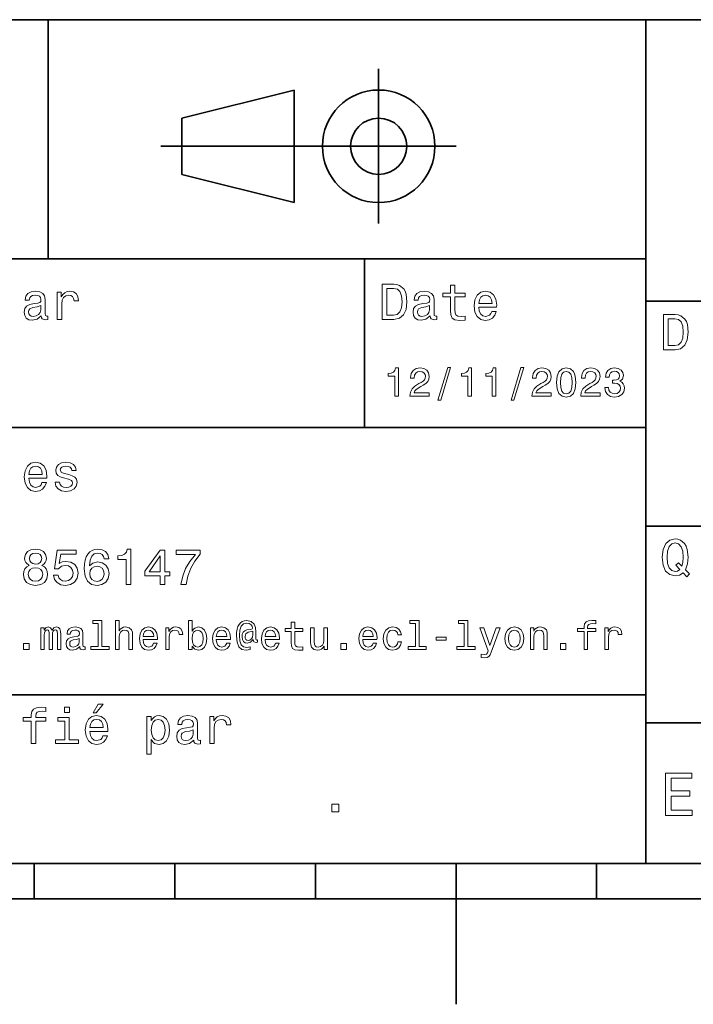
# Model space of a CAD drawing. Extents: x 0 to 296, y 0 to 210.
# Tile 3 of 6: x 117 to 165, y 0 to 70. Entities that reach past the tile are written whole.
import ezdxf

# ---------------------------------------------------------------- set-up
doc = ezdxf.new("R2010")
doc.units = 0

msp = doc.modelspace()

# ---------------------------------------------------------------- linework, layer by layer
at = {"color": 7, "lineweight": 35}
for p, q in [((97, 70), (287, 70)), ((162, 10), (162, 70)), ((127.5, 61), (148.5, 61)), ((97, 53), (162, 53)), ((162, 50), (287, 50)), ((97, 41), (162, 41)), ((162, 34), (287, 34)), ((97, 22), (162, 22)), ((162, 20), (287, 20)), ((10, 10), (287, 10)), ((97, 10), (287, 10)), ((98.5, 7.5), (198.5, 7.5))]:
    msp.add_line(p, q, dxfattribs=at)
at = {"color": 7, "lineweight": 35, "ltscale": 0.425}
msp.add_line((119.5, 53), (119.5, 70), dxfattribs=at)
at = {"color": 7, "lineweight": 35, "ltscale": 0.275}
msp.add_line((143, 55.5), (143, 66.5), dxfattribs=at)
at = {"color": 7, "lineweight": 35, "ltscale": 0.206155}
for p, q in [((129, 63), (137, 65)), ((137, 57), (129, 59))]:
    msp.add_line(p, q, dxfattribs=at)
at = {"color": 7, "lineweight": 35, "ltscale": 0.2}
msp.add_line((137, 65), (137, 57), dxfattribs=at)
at = {"color": 7, "lineweight": 35, "ltscale": 0.1}
msp.add_line((129, 59), (129, 63), dxfattribs=at)
at = {"color": 7, "lineweight": 35, "ltscale": 0.3}
msp.add_line((142, 41), (142, 53), dxfattribs=at)
at = {"color": 7, "lineweight": 35, "ltscale": 0.0625}
for p, q in [((118.5, 10), (118.5, 7.5)), ((128.5, 10), (128.5, 7.5)), ((138.5, 10), (138.5, 7.5)), ((158.5, 10), (158.5, 7.5))]:
    msp.add_line(p, q, dxfattribs=at)
at = {"color": 7, "lineweight": 35, "ltscale": 0.25}
msp.add_line((148.5, 10), (148.5, 0), dxfattribs=at)
at = {"color": 7, "lineweight": 13}
for points in [[(144.080688, 51.190563), (143.248566, 51.190563), (143.248566, 48.690563), (144.080688, 48.690563), (144.473343, 48.769814), (144.765137, 49.011169), (144.945251, 49.40382), (145.010086, 49.940563), (144.952454, 50.488113), (144.880402, 50.70425), (144.779541, 50.877163), (144.487747, 51.111313), (144.296829, 51.168949)], [(148.100861, 50.289986), (148.100861, 49.320965), (148.122482, 49.007565), (148.223343, 48.791428), (148.425079, 48.665348), (148.767288, 48.62212), (149.141937, 48.640129), (149.141937, 48.913906), (148.868149, 48.892292), (148.619598, 48.921112), (148.486313, 49.011169), (148.42868, 49.162464), (148.417862, 49.375), (148.417862, 50.289986), (149.141937, 50.289986), (149.141937, 50.560158), (148.417862, 50.560158), (148.417862, 51.125721), (148.100861, 51.125721), (148.100861, 50.560158), (147.553314, 50.560158), (147.553314, 50.289986)], [(119.005043, 48.942726), (119.005043, 48.931919), (119.023056, 48.809441), (119.077087, 48.722984), (119.304031, 48.654541), (119.480545, 48.683357), (119.480545, 48.928314), (119.4049, 48.917507), (119.304031, 48.96434), (119.286026, 49.108429), (119.286026, 50.109871), (119.242798, 50.365635), (119.116714, 50.54575), (118.896973, 50.65382), (118.587173, 50.693443), (118.284584, 50.650219), (118.061241, 50.52774), (117.920746, 50.336815), (117.873917, 50.084656), (117.873917, 50.063042), (118.158501, 50.063042), (118.183716, 50.21434), (118.26297, 50.322407), (118.392654, 50.387249), (118.57637, 50.412464), (118.752884, 50.394455), (118.878967, 50.34042), (118.954613, 50.246758), (118.979828, 50.117077), (118.965416, 49.965778), (118.907784, 49.890129), (118.763687, 49.854107), (118.493515, 49.825291), (118.183716, 49.760448), (117.963974, 49.645176), (117.834297, 49.465057), (117.79467, 49.19849), (117.830688, 48.960735), (117.942368, 48.784222), (118.122482, 48.67255), (118.37104, 48.632927), (118.706055, 48.708576)], [(120.143372, 48.690563), (120.460373, 48.690563), (120.460373, 49.796471), (120.492798, 50.063042), (120.590057, 50.253963), (120.748558, 50.369236), (120.961098, 50.408863), (121.119598, 50.383648), (121.238472, 50.3116), (121.310516, 50.189121), (121.335739, 50.023415), (121.656342, 50.023415), (121.613113, 50.315205), (121.49424, 50.524136), (121.296112, 50.650219), (121.02594, 50.693443), (120.842224, 50.664627), (120.683716, 50.592579), (120.543228, 50.4701), (120.431557, 50.304398), (120.431557, 50.625), (120.143372, 50.625)], [(144.055481, 50.891571), (144.329254, 50.837536), (144.516571, 50.671829), (144.628235, 50.376442), (144.664261, 49.940563), (144.624634, 49.519093), (144.51297, 49.223705), (144.322052, 49.047192), (144.055481, 48.989555), (143.583572, 48.989555), (143.583572, 50.891571)], [(146.656342, 48.942726), (146.656342, 48.931919), (146.674347, 48.809441), (146.728394, 48.722984), (146.955338, 48.654541), (147.131851, 48.683357), (147.131851, 48.928314), (147.056198, 48.917507), (146.955338, 48.96434), (146.937317, 49.108429), (146.937317, 50.109871), (146.894089, 50.365635), (146.768005, 50.54575), (146.548264, 50.65382), (146.23848, 50.693443), (145.935883, 50.650219), (145.71254, 50.52774), (145.572052, 50.336815), (145.525223, 50.084656), (145.525223, 50.063042), (145.809799, 50.063042), (145.835022, 50.21434), (145.914261, 50.322407), (146.043945, 50.387249), (146.227661, 50.412464), (146.404175, 50.394455), (146.530258, 50.34042), (146.605911, 50.246758), (146.631119, 50.117077), (146.616714, 49.965778), (146.559082, 49.890129), (146.414978, 49.854107), (146.144806, 49.825291), (145.835022, 49.760448), (145.61528, 49.645176), (145.485596, 49.465057), (145.445969, 49.19849), (145.481995, 48.960735), (145.593658, 48.784222), (145.773773, 48.67255), (146.022339, 48.632927), (146.357346, 48.708576)], [(150.121765, 49.565922), (151.389771, 49.565922), (151.393372, 49.713619), (151.335739, 50.127884), (151.177231, 50.437683), (150.925079, 50.625), (150.590057, 50.693443), (150.262253, 50.621399), (150.010086, 50.41967), (149.847977, 50.091862), (149.790344, 49.659584), (149.844376, 49.216499), (150.006485, 48.892292), (150.255051, 48.690563), (150.579254, 48.62212), (150.860229, 48.668949), (151.090775, 48.791428), (151.260086, 48.98595), (151.357346, 49.245319), (151.043945, 49.245319), (150.979111, 49.101227), (150.885452, 48.993156), (150.618881, 48.9067), (150.413544, 48.946327), (150.258652, 49.072407), (150.157776, 49.27774), (150.121765, 49.555115)], [(150.121765, 49.832493), (150.161377, 50.081055), (150.258652, 50.264771), (150.406342, 50.376442), (150.600861, 50.416069), (150.791794, 50.376442), (150.939484, 50.264771), (151.029541, 50.081055), (151.061966, 49.832493)], [(118.969025, 49.367798), (118.925797, 49.180477), (118.810516, 49.036385), (118.637611, 48.942726), (118.425072, 48.910305), (118.288185, 48.928314), (118.190926, 48.98595), (118.129684, 49.086815), (118.111671, 49.227306), (118.126083, 49.353386), (118.183716, 49.443443), (118.414268, 49.544312), (118.706055, 49.587536), (118.969025, 49.673992)], [(146.620316, 49.367798), (146.577087, 49.180477), (146.461823, 49.036385), (146.28891, 48.942726), (146.07637, 48.910305), (145.939484, 48.928314), (145.842224, 48.98595), (145.780975, 49.086815), (145.76297, 49.227306), (145.777374, 49.353386), (145.835022, 49.443443), (146.065567, 49.544312), (146.357346, 49.587536), (146.620316, 49.673992)], [(164.080688, 49.030979), (163.248566, 49.030979), (163.248566, 46.530979), (164.080688, 46.530979), (164.473343, 46.610229), (164.765137, 46.851585), (164.945251, 47.244236), (165.010086, 47.780979), (164.952454, 48.328529), (164.880402, 48.544666), (164.779541, 48.717579), (164.487747, 48.951729), (164.296829, 49.009365)], [(164.055481, 48.731987), (164.329254, 48.677952), (164.516571, 48.512245), (164.628235, 48.216858), (164.664261, 47.780979), (164.624634, 47.359509), (164.51297, 47.064121), (164.322052, 46.887608), (164.055481, 46.829971), (163.583572, 46.829971), (163.583572, 48.731987)], [(144.14122, 43.224785), (144.403458, 43.224785), (144.403458, 45.239193), (144.207504, 45.239193), (144.155624, 45.0634), (144.05188, 44.945248), (143.893372, 44.876083), (143.674362, 44.853027), (143.674362, 44.648415), (144.14122, 44.648415)], [(145.224792, 43.224785), (146.599426, 43.224785), (146.599426, 43.472622), (145.51297, 43.472622), (145.573486, 43.60807), (145.677231, 43.720463), (145.997116, 43.925072), (146.167145, 44.011528), (146.357361, 44.135448), (146.492798, 44.279541), (146.570602, 44.44957), (146.599426, 44.642651), (146.55043, 44.884727), (146.414993, 45.074928), (146.207504, 45.195965), (145.939484, 45.239193), (145.662827, 45.190201), (145.452454, 45.054756), (145.317001, 44.838619), (145.270905, 44.553314), (145.270905, 44.51297), (145.533142, 44.51297), (145.533142, 44.536022), (145.559082, 44.731991), (145.636887, 44.876083), (145.760818, 44.9683), (145.925079, 45), (146.092224, 44.971184), (146.216141, 44.899136), (146.296829, 44.786743), (146.325653, 44.645535), (146.305481, 44.51297), (146.250732, 44.400578), (146.158508, 44.302593), (146.031708, 44.216141), (145.861679, 44.12392), (145.579254, 43.945248), (145.380402, 43.755043), (145.262253, 43.524498), (145.224792, 43.233429)], [(147.213257, 42.956772), (147.412109, 42.956772), (148.109512, 45.279541), (147.907791, 45.279541)], [(149.345825, 43.224785), (149.608078, 43.224785), (149.608078, 45.239193), (149.412109, 45.239193), (149.360229, 45.0634), (149.256485, 44.945248), (149.097992, 44.876083), (148.878967, 44.853027), (148.878967, 44.648415), (149.345825, 44.648415)], [(151.080688, 43.224785), (151.342941, 43.224785), (151.342941, 45.239193), (151.146973, 45.239193), (151.095108, 45.0634), (150.991364, 44.945248), (150.832855, 44.876083), (150.613831, 44.853027), (150.613831, 44.648415), (151.080688, 44.648415)], [(152.417877, 42.956772), (152.616714, 42.956772), (153.314133, 45.279541), (153.112396, 45.279541)], [(153.899139, 43.224785), (155.273773, 43.224785), (155.273773, 43.472622), (154.187317, 43.472622), (154.247849, 43.60807), (154.351593, 43.720463), (154.671478, 43.925072), (154.841507, 44.011528), (155.031708, 44.135448), (155.167145, 44.279541), (155.244965, 44.44957), (155.273773, 44.642651), (155.224792, 44.884727), (155.08934, 45.074928), (154.881851, 45.195965), (154.613831, 45.239193), (154.337173, 45.190201), (154.126801, 45.054756), (153.991364, 44.838619), (153.945251, 44.553314), (153.945251, 44.51297), (154.207504, 44.51297), (154.207504, 44.536022), (154.233429, 44.731991), (154.311249, 44.876083), (154.435165, 44.9683), (154.599426, 45), (154.766571, 44.971184), (154.890488, 44.899136), (154.971191, 44.786743), (155, 44.645535), (154.979828, 44.51297), (154.925079, 44.400578), (154.832855, 44.302593), (154.706055, 44.216141), (154.536026, 44.12392), (154.253601, 43.945248), (154.054764, 43.755043), (153.9366, 43.524498), (153.899139, 43.233429)], [(155.642654, 44.201729), (155.685883, 43.749279), (155.821335, 43.426514), (156.037476, 43.230549), (156.337173, 43.167149), (156.634003, 43.230549), (156.850143, 43.426514), (156.982712, 43.749279), (157.028824, 44.201729), (156.982712, 44.651299), (156.927963, 44.829971), (156.850143, 44.976948), (156.634003, 45.172913), (156.337173, 45.239193), (156.037476, 45.172913), (155.821335, 44.974064), (155.685883, 44.651299)], [(155.919312, 44.201729), (155.942368, 44.550434), (156.01442, 44.801155), (156.144104, 44.948128), (156.337173, 45), (156.527374, 44.948128), (156.657059, 44.801155), (156.729111, 44.550434), (156.752167, 44.201729), (156.729111, 43.850143), (156.657059, 43.599426), (156.527374, 43.45245), (156.337173, 43.403458), (156.144104, 43.45245), (156.01442, 43.599426), (155.942368, 43.850143)], [(157.368881, 43.224785), (158.743515, 43.224785), (158.743515, 43.472622), (157.657059, 43.472622), (157.71759, 43.60807), (157.821335, 43.720463), (158.14122, 43.925072), (158.311249, 44.011528), (158.50145, 44.135448), (158.636887, 44.279541), (158.714706, 44.44957), (158.743515, 44.642651), (158.694534, 44.884727), (158.559082, 45.074928), (158.351593, 45.195965), (158.083572, 45.239193), (157.806915, 45.190201), (157.596542, 45.054756), (157.461105, 44.838619), (157.414993, 44.553314), (157.414993, 44.51297), (157.677231, 44.51297), (157.677231, 44.536022), (157.703171, 44.731991), (157.780991, 44.876083), (157.904907, 44.9683), (158.069168, 45), (158.236313, 44.971184), (158.360229, 44.899136), (158.440918, 44.786743), (158.469742, 44.645535), (158.44957, 44.51297), (158.394821, 44.400578), (158.302597, 44.302593), (158.175797, 44.216141), (158.005768, 44.12392), (157.723343, 43.945248), (157.524506, 43.755043), (157.406342, 43.524498), (157.368881, 43.233429)], [(159.080688, 43.853027), (159.080688, 43.832855), (159.126801, 43.556198), (159.262253, 43.348705), (159.47551, 43.216141), (159.757935, 43.167149), (160.057648, 43.216141), (160.282425, 43.342941), (160.426514, 43.54467), (160.478394, 43.804035), (160.455338, 43.974064), (160.391937, 44.112392), (160.288193, 44.219021), (160.149857, 44.296829), (160.337173, 44.45245), (160.403458, 44.700291), (160.360229, 44.925072), (160.236313, 45.0951), (160.034592, 45.201729), (159.757935, 45.239193), (159.498566, 45.193085), (159.299713, 45.066284), (159.170029, 44.864555), (159.126801, 44.596542), (159.126801, 44.57637), (159.383286, 44.57637), (159.406342, 44.760807), (159.481277, 44.893372), (159.60231, 44.974064), (159.772339, 45.002884), (159.922195, 44.979828), (160.031708, 44.919308), (160.097992, 44.821327), (160.123917, 44.688763), (160.097992, 44.54755), (160.028824, 44.45245), (159.907776, 44.394814), (159.743515, 44.377522), (159.631134, 44.380405), (159.631134, 44.15274), (159.772339, 44.158501), (159.953888, 44.132565), (160.08934, 44.0634), (160.170029, 43.951008), (160.198853, 43.804035), (160.167145, 43.63689), (160.083572, 43.51297), (159.951019, 43.435158), (159.775223, 43.409222), (159.593658, 43.438042), (159.46109, 43.524498), (159.377533, 43.662827), (159.345825, 43.853027)], [(118.133286, 37.406338), (119.401299, 37.406338), (119.4049, 37.554035), (119.34726, 37.9683), (119.188766, 38.278099), (118.9366, 38.465416), (118.601585, 38.533859), (118.273773, 38.461815), (118.021614, 38.260086), (117.859512, 37.932278), (117.801872, 37.5), (117.855911, 37.056915), (118.018013, 36.732708), (118.266571, 36.530979), (118.590775, 36.462536), (118.871758, 36.509365), (119.10231, 36.631844), (119.271614, 36.826366), (119.368881, 37.085735), (119.055481, 37.085735), (118.990631, 36.941643), (118.896973, 36.833572), (118.630402, 36.747116), (118.425072, 36.786743), (118.270172, 36.912823), (118.169312, 37.118156), (118.133286, 37.395531)], [(120.971901, 37.658501), (120.66571, 37.730545), (120.438766, 37.8134), (120.363113, 37.982708), (120.384727, 38.101585), (120.460373, 38.188038), (120.582855, 38.242073), (120.759369, 38.263687), (120.92868, 38.242073), (121.061966, 38.177231), (121.148415, 38.079971), (121.184441, 37.950287), (121.49424, 37.950287), (121.49424, 37.957493), (121.440201, 38.191643), (121.292511, 38.375359), (121.061966, 38.490635), (120.759369, 38.533859), (120.453171, 38.490635), (120.229828, 38.371758), (120.08934, 38.195244), (120.046112, 37.971901), (120.078529, 37.755764), (120.179398, 37.604465), (120.3451, 37.496399), (120.586456, 37.42075), (120.939484, 37.334293), (121.155624, 37.244236), (121.213257, 37.172188), (121.234871, 37.064121), (121.202454, 36.930836), (121.115997, 36.829971), (120.97551, 36.765129), (120.788185, 36.743515), (120.590057, 36.765129), (120.445969, 36.840778), (120.348709, 36.963257), (120.309082, 37.132565), (120.002884, 37.132565), (120.053314, 36.844379), (120.201012, 36.635445), (120.435158, 36.509365), (120.759369, 36.462536), (121.097984, 36.509365), (121.346542, 36.635445), (121.497841, 36.837173), (121.551872, 37.100143), (121.512253, 37.327087), (121.400574, 37.481987), (121.216858, 37.582851)], [(118.133286, 37.672909), (118.172913, 37.921471), (118.270172, 38.105186), (118.41787, 38.216858), (118.612396, 38.256485), (118.803314, 38.216858), (118.951012, 38.105186), (119.041069, 37.921471), (119.073486, 37.672909)], [(164.642654, 30.685879), (164.916428, 30.401297), (165.107346, 30.592218), (164.811966, 30.894812), (164.963257, 31.305475), (165.010086, 31.780979), (164.941635, 32.339336), (164.862396, 32.56628), (164.757919, 32.753601), (164.46254, 33.009365), (164.282425, 33.074207), (164.08429, 33.099422), (163.702454, 33.009365), (163.41066, 32.757202), (163.223343, 32.342937), (163.158508, 31.780979), (163.223343, 31.219019), (163.407059, 30.804754), (163.698853, 30.54899), (164.08429, 30.462536), (164.39769, 30.520172)], [(118.1549, 31.197405), (117.971184, 31.09654), (117.8451, 30.956051), (117.765854, 30.779539), (117.740631, 30.567001), (117.798271, 30.246397), (117.963974, 29.997837), (118.234146, 29.839336), (118.601585, 29.778097), (118.965416, 29.839336), (119.235596, 29.997837), (119.401299, 30.246397), (119.46254, 30.567001), (119.433716, 30.779539), (119.35807, 30.956051), (119.228386, 31.09654), (119.048271, 31.197405), (119.192368, 31.283861), (119.293228, 31.402737), (119.354469, 31.546829), (119.376083, 31.723343), (119.318443, 31.979107), (119.167145, 32.184437), (118.922195, 32.317722), (118.601585, 32.368156), (118.277374, 32.317722), (118.032425, 32.184437), (117.877525, 31.979107), (117.823486, 31.723343), (117.841499, 31.546829), (117.90274, 31.402737)], [(119.876801, 30.502161), (119.956055, 30.206772), (120.132568, 29.976225), (120.391937, 29.832132), (120.723343, 29.778097), (121.087173, 29.842939), (121.371758, 30.019451), (121.551872, 30.300432), (121.620316, 30.660662), (121.559082, 30.995676), (121.386169, 31.258644), (121.115997, 31.427954), (120.766571, 31.489193), (120.496399, 31.445965), (120.287468, 31.327089), (120.388329, 32.000721), (121.483429, 32.000721), (121.483429, 32.296108), (120.146973, 32.296108), (119.948853, 30.970461), (120.23703, 30.970461), (120.445969, 31.139769), (120.71254, 31.201008), (120.943085, 31.161383), (121.119598, 31.046108), (121.23127, 30.869596), (121.270897, 30.642651), (121.23127, 30.415705), (121.115997, 30.239193), (120.939484, 30.127522), (120.71254, 30.087896), (120.521614, 30.113111), (120.373917, 30.195965), (120.265854, 30.325647), (120.211815, 30.502161)], [(123.803314, 31.676512), (123.734871, 31.9683), (123.57637, 32.184437), (123.331413, 32.321323), (123.014412, 32.368156), (122.80188, 32.342937), (122.618156, 32.274494), (122.456055, 32.162823), (122.319168, 32.004322), (122.211098, 31.806194), (122.131851, 31.56484), (122.081413, 31.280258), (122.067001, 30.959654), (122.124641, 30.448126), (122.301155, 30.077089), (122.585739, 29.853746), (122.974785, 29.778097), (123.324211, 29.842939), (123.590782, 30.012247), (123.763687, 30.278818), (123.824928, 30.617435), (123.763687, 30.959654), (123.597984, 31.222622), (123.342224, 31.388329), (123.025223, 31.445965), (122.682999, 31.373919), (122.427238, 31.168587), (122.48127, 31.56484), (122.596542, 31.849422), (122.773056, 32.01873), (123.018013, 32.076366), (123.198128, 32.04755), (123.335014, 31.971901), (123.425072, 31.845821), (123.471909, 31.676512)], [(125.042511, 29.850143), (125.370316, 29.850143), (125.370316, 32.368156), (125.125366, 32.368156), (125.060524, 32.148415), (124.93084, 32.000721), (124.732712, 31.914265), (124.458939, 31.885447), (124.458939, 31.629683), (125.042511, 31.629683)], [(127.474068, 29.850143), (127.798279, 29.850143), (127.798279, 30.46974), (128.154907, 30.46974), (128.154907, 30.757925), (127.798279, 30.757925), (127.798279, 32.296108), (127.470467, 32.296108), (126.375366, 30.786743), (126.375366, 30.46974), (127.474068, 30.46974)], [(128.943817, 29.850143), (129.307648, 29.850143), (129.426514, 30.444523), (129.635452, 30.999279), (129.930847, 31.514408), (130.316284, 31.997118), (130.316284, 32.296108), (128.601593, 32.296108), (128.601593, 31.9683), (129.970459, 31.9683), (129.574219, 31.481987), (129.275223, 30.974062), (129.066284, 30.433718)], [(164.41571, 30.916426), (164.260803, 30.801151), (164.08429, 30.765129), (163.850143, 30.829971), (163.666428, 31.024494), (163.543945, 31.341497), (163.504318, 31.780979), (163.543945, 32.216858), (163.662827, 32.537464), (163.846542, 32.731987), (164.08429, 32.80043), (164.318451, 32.731987), (164.502167, 32.533859), (164.621033, 32.213257), (164.664261, 31.780979), (164.631851, 31.40634), (164.5634, 31.150576), (164.329254, 31.395533), (164.13472, 31.211815)], [(118.16571, 31.694523), (118.194527, 31.853025), (118.280983, 31.975504), (118.41787, 32.051151), (118.601585, 32.079971), (118.7817, 32.051151), (118.918587, 31.975504), (119.005043, 31.853025), (119.03746, 31.694523), (119.005043, 31.532419), (118.918587, 31.40634), (118.7817, 31.323486), (118.601585, 31.298271), (118.41787, 31.327089), (118.280983, 31.40634), (118.194527, 31.532419)], [(126.677956, 30.757925), (127.474068, 31.878241), (127.474068, 30.757925)], [(118.086456, 30.574207), (118.118881, 30.765129), (118.223343, 30.909222), (118.385452, 31.002882), (118.601585, 31.035301), (118.814117, 31.002882), (118.976227, 30.909222), (119.080688, 30.765129), (119.116714, 30.574207), (119.080688, 30.368876), (118.976227, 30.213976), (118.814117, 30.113111), (118.601585, 30.08069), (118.385452, 30.113111), (118.223343, 30.213976), (118.118881, 30.368876)], [(123.47551, 30.613832), (123.435883, 30.386887), (123.335014, 30.213976), (123.172913, 30.098703), (122.971184, 30.062679), (122.758652, 30.098703), (122.596542, 30.210375), (122.492081, 30.383286), (122.459656, 30.610229), (122.495682, 30.833572), (122.596542, 31.002882), (122.762253, 31.11095), (122.985596, 31.150576), (123.180115, 31.11095), (123.335014, 31.006483), (123.435883, 30.837175)], [(118.988472, 25.224785), (119.221901, 25.224785), (119.221901, 26.259367), (119.236313, 26.414986), (119.279541, 26.527378), (119.345825, 26.59366), (119.432274, 26.619598), (119.501442, 26.596542), (119.547546, 26.538906), (119.570602, 26.440924), (119.579254, 26.311241), (119.579254, 25.224785), (119.798271, 25.224785), (119.798271, 26.259367), (119.812683, 26.412106), (119.855911, 26.524496), (119.925072, 26.59366), (120.011528, 26.619598), (120.080688, 26.596542), (120.126801, 26.538906), (120.155617, 26.311241), (120.155617, 25.224785), (120.389046, 25.224785), (120.389046, 26.293949), (120.374641, 26.515852), (120.328529, 26.685881), (120.236313, 26.789627), (120.086456, 26.827091), (119.91066, 26.769453), (119.775215, 26.602306), (119.668587, 26.766571), (119.489914, 26.827091), (119.325645, 26.769453), (119.213257, 26.60807), (119.213257, 26.772335), (118.988472, 26.772335)], [(121.743515, 25.426514), (121.743515, 25.417868), (121.757927, 25.319885), (121.801155, 25.250721), (121.982712, 25.195967), (122.123917, 25.219021), (122.123917, 25.414986), (122.0634, 25.406342), (121.982712, 25.443806), (121.9683, 25.559078), (121.9683, 26.360231), (121.933716, 26.564842), (121.832855, 26.708935), (121.657059, 26.795389), (121.409225, 26.827091), (121.167145, 26.792507), (120.988472, 26.694525), (120.876083, 26.541788), (120.838615, 26.340059), (120.838615, 26.322767), (121.066284, 26.322767), (121.086456, 26.443806), (121.149857, 26.53026), (121.253601, 26.582134), (121.400574, 26.602306), (121.541786, 26.587896), (121.642654, 26.54467), (121.703171, 26.469742), (121.723343, 26.365995), (121.711815, 26.244957), (121.66571, 26.184439), (121.55043, 26.155621), (121.33429, 26.132566), (121.086456, 26.080692), (120.91066, 25.988474), (120.806915, 25.844381), (120.775215, 25.631124), (120.804031, 25.440924), (120.893372, 25.299713), (121.03746, 25.210375), (121.236313, 25.178675), (121.504318, 25.239195)], [(123.0634, 27.080692), (123.0634, 25.438042), (122.541786, 25.438042), (122.541786, 25.224785), (123.835739, 25.224785), (123.835739, 25.438042), (123.317001, 25.438042), (123.317001, 27.293949), (122.66571, 27.293949), (122.66571, 27.080692)], [(124.293945, 25.224785), (124.547554, 25.224785), (124.547554, 26.118156), (124.573486, 26.322767), (124.657059, 26.472624), (124.786743, 26.564842), (124.959656, 26.599424), (125.097984, 26.570606), (125.184441, 26.492796), (125.227669, 26.363113), (125.242081, 26.190203), (125.242081, 25.224785), (125.495682, 25.224785), (125.495682, 26.242077), (125.484154, 26.446688), (125.432281, 26.616716), (125.262253, 26.772335), (124.997116, 26.827091), (124.853027, 26.806917), (124.729111, 26.752163), (124.625366, 26.665707), (124.547554, 26.547552), (124.547554, 27.293949), (124.293945, 27.293949)], [(126.250725, 25.925074), (127.265129, 25.925074), (127.268013, 26.043228), (127.221909, 26.374641), (127.0951, 26.622478), (126.893372, 26.772335), (126.625366, 26.827091), (126.363113, 26.769453), (126.161385, 26.60807), (126.0317, 26.345821), (125.985596, 26), (126.028824, 25.645535), (126.158501, 25.386168), (126.357353, 25.224785), (126.616714, 25.170031), (126.841499, 25.207495), (127.02594, 25.305477), (127.161385, 25.461096), (127.239197, 25.668589), (126.988472, 25.668589), (126.9366, 25.553314), (126.861671, 25.46686), (126.648415, 25.397696), (126.484154, 25.429396), (126.360229, 25.53026), (126.279541, 25.694525), (126.250725, 25.916428)], [(126.250725, 26.138329), (126.282425, 26.337177), (126.360229, 26.48415), (126.478386, 26.573488), (126.63401, 26.605188), (126.786743, 26.573488), (126.9049, 26.48415), (126.976944, 26.337177), (127.002884, 26.138329)], [(127.858795, 25.224785), (128.112396, 25.224785), (128.112396, 26.10951), (128.138336, 26.322767), (128.216141, 26.475506), (128.342941, 26.567724), (128.51297, 26.599424), (128.639771, 26.579252), (128.734879, 26.521614), (128.792511, 26.423632), (128.812683, 26.291067), (129.069168, 26.291067), (129.034576, 26.524496), (128.939484, 26.691643), (128.780975, 26.792507), (128.56485, 26.827091), (128.417877, 26.804035), (128.291077, 26.746399), (128.17868, 26.648417), (128.08934, 26.515852), (128.08934, 26.772335), (127.858795, 26.772335)], [(129.737762, 25.463978), (129.925079, 25.242075), (130.181564, 25.170031), (130.42363, 25.224785), (130.616714, 25.38905), (130.737762, 25.651299), (130.783859, 26), (130.737762, 26.348703), (130.613831, 26.60807), (130.42363, 26.769453), (130.181564, 26.827091), (129.927963, 26.752163), (129.824219, 26.659943), (129.737762, 26.536024), (129.737762, 27.293949), (129.484161, 27.293949), (129.484161, 25.224785), (129.737762, 25.224785)], [(131.455338, 25.925074), (132.469742, 25.925074), (132.472626, 26.043228), (132.426514, 26.374641), (132.299713, 26.622478), (132.097992, 26.772335), (131.829971, 26.827091), (131.567719, 26.769453), (131.365997, 26.60807), (131.236313, 26.345821), (131.190201, 26), (131.233429, 25.645535), (131.363113, 25.386168), (131.561966, 25.224785), (131.821335, 25.170031), (132.046112, 25.207495), (132.23056, 25.305477), (132.365997, 25.461096), (132.443817, 25.668589), (132.193085, 25.668589), (132.141205, 25.553314), (132.066284, 25.46686), (131.853027, 25.397696), (131.688766, 25.429396), (131.56485, 25.53026), (131.484161, 25.694525), (131.455338, 25.916428)], [(131.455338, 26.138329), (131.48703, 26.337177), (131.56485, 26.48415), (131.682999, 26.573488), (131.838623, 26.605188), (131.991364, 26.573488), (132.109512, 26.48415), (132.181564, 26.337177), (132.207489, 26.138329)], [(134.383286, 25.734871), (134.383286, 25.902018), (134.337189, 25.893373), (134.282425, 25.913546), (134.265137, 25.974064), (134.265137, 26.446688), (134.242081, 26.780981), (134.149857, 27.02882), (133.933716, 27.213257), (133.631134, 27.279539), (133.455338, 27.262249), (133.305481, 27.210375), (133.175797, 27.12392), (133.072052, 27.002882), (132.991364, 26.850145), (132.933716, 26.662825), (132.899139, 26.438042), (132.887604, 26.184439), (132.927963, 25.737753), (133.057648, 25.42075), (133.273773, 25.230549), (133.582138, 25.170031), (133.864563, 25.216139), (133.864563, 25.406342), (133.616714, 25.360231), (133.377533, 25.409224), (133.219025, 25.567724), (133.132568, 25.835735), (133.106628, 26.224785), (133.135452, 26.605188), (133.233429, 26.876081), (133.391937, 27.040346), (133.622482, 27.095102), (133.798279, 27.063402), (133.927963, 26.988474), (134.008652, 26.876081), (134.037476, 26.746399), (134.005768, 26.682999), (133.919312, 26.654179), (133.636887, 26.610952), (133.481277, 26.547552), (133.368881, 26.449568), (133.302597, 26.314121), (133.282425, 26.135448), (133.308365, 25.942364), (133.380402, 25.798271), (133.498566, 25.708935), (133.654175, 25.680117), (133.881851, 25.740635), (134.074936, 25.930836), (134.074936, 25.913546), (134.121033, 25.760807), (134.279541, 25.714699)], [(134.925079, 25.925074), (135.939484, 25.925074), (135.942368, 26.043228), (135.896255, 26.374641), (135.769455, 26.622478), (135.567734, 26.772335), (135.299713, 26.827091), (135.037476, 26.769453), (134.835739, 26.60807), (134.706055, 26.345821), (134.659943, 26), (134.703171, 25.645535), (134.832855, 25.386168), (135.031708, 25.224785), (135.291077, 25.170031), (135.515854, 25.207495), (135.700287, 25.305477), (135.835739, 25.461096), (135.913544, 25.668589), (135.662827, 25.668589), (135.610962, 25.553314), (135.536026, 25.46686), (135.322769, 25.397696), (135.158508, 25.429396), (135.034592, 25.53026), (134.953888, 25.694525), (134.925079, 25.916428)], [(134.925079, 26.138329), (134.956772, 26.337177), (135.034592, 26.48415), (135.15274, 26.573488), (135.308365, 26.605188), (135.461105, 26.573488), (135.579254, 26.48415), (135.651306, 26.337177), (135.677246, 26.138329)], [(136.778107, 26.504324), (136.778107, 25.729107), (136.795395, 25.478388), (136.876083, 25.305477), (137.037476, 25.204613), (137.311249, 25.170031), (137.610962, 25.184439), (137.610962, 25.40346), (137.391937, 25.386168), (137.193085, 25.409224), (137.086456, 25.48127), (137.040344, 25.602306), (137.031708, 25.772335), (137.031708, 26.504324), (137.610962, 26.504324), (137.610962, 26.720463), (137.031708, 26.720463), (137.031708, 27.172913), (136.778107, 27.172913), (136.778107, 26.720463), (136.340057, 26.720463), (136.340057, 26.504324)], [(139.365997, 26.772335), (139.112396, 26.772335), (139.112396, 25.878963), (139.083588, 25.671471), (139, 25.521614), (138.870331, 25.429396), (138.700287, 25.400578), (138.56485, 25.423632), (138.478394, 25.492796), (138.429398, 25.610952), (138.417877, 25.778099), (138.417877, 26.772335), (138.164276, 26.772335), (138.164276, 25.755045), (138.172913, 25.550434), (138.227676, 25.380404), (138.394821, 25.224785), (138.662827, 25.170031), (138.806915, 25.190203), (138.930847, 25.242075), (139.037476, 25.331413), (139.123932, 25.461096), (139.123932, 25.224785), (139.365997, 25.224785)], [(141.864563, 25.925074), (142.878967, 25.925074), (142.881851, 26.043228), (142.835739, 26.374641), (142.708939, 26.622478), (142.507217, 26.772335), (142.239197, 26.827091), (141.976959, 26.769453), (141.775223, 26.60807), (141.645538, 26.345821), (141.599426, 26), (141.642654, 25.645535), (141.772339, 25.386168), (141.971191, 25.224785), (142.23056, 25.170031), (142.455338, 25.207495), (142.639771, 25.305477), (142.775223, 25.461096), (142.853027, 25.668589), (142.60231, 25.668589), (142.550446, 25.553314), (142.47551, 25.46686), (142.262253, 25.397696), (142.097992, 25.429396), (141.974075, 25.53026), (141.893372, 25.694525), (141.864563, 25.916428)], [(141.864563, 26.138329), (141.896255, 26.337177), (141.974075, 26.48415), (142.092224, 26.573488), (142.247849, 26.605188), (142.400589, 26.573488), (142.518738, 26.48415), (142.59079, 26.337177), (142.61673, 26.138329)], [(144.363129, 26.259367), (144.613846, 26.259367), (144.561966, 26.489914), (144.438049, 26.671471), (144.244965, 26.783863), (143.994247, 26.827091), (143.71759, 26.769453), (143.507217, 26.60807), (143.374649, 26.345821), (143.328537, 25.994238), (143.371765, 25.645535), (143.50145, 25.386168), (143.706055, 25.224785), (143.985596, 25.170031), (144.233429, 25.213257), (144.426514, 25.334295), (144.559082, 25.524496), (144.61673, 25.778099), (144.374649, 25.778099), (144.331421, 25.616716), (144.250732, 25.495678), (144.135452, 25.42075), (143.994247, 25.397696), (143.818451, 25.43516), (143.69165, 25.550434), (143.613846, 25.737753), (143.587906, 26.002882), (143.613846, 26.262249), (143.694534, 26.449568), (143.824219, 26.564842), (143.994247, 26.605188), (144.144104, 26.579252), (144.2565, 26.51297), (144.331421, 26.40346)], [(145.61673, 27.080692), (145.61673, 25.438042), (145.095108, 25.438042), (145.095108, 25.224785), (146.389053, 25.224785), (146.389053, 25.438042), (145.870331, 25.438042), (145.870331, 27.293949), (145.219025, 27.293949), (145.219025, 27.080692)], [(149.086456, 27.080692), (149.086456, 25.438042), (148.56485, 25.438042), (148.56485, 25.224785), (149.858795, 25.224785), (149.858795, 25.438042), (149.340073, 25.438042), (149.340073, 27.293949), (148.688766, 27.293949), (148.688766, 27.080692)], [(151.357361, 26.772335), (150.913559, 25.49856), (150.478394, 26.772335), (150.201736, 26.772335), (150.789642, 25.13833), (150.737762, 24.994238), (150.657074, 24.896255), (150.521622, 24.864553), (150.288193, 24.893373), (150.288193, 24.648417), (150.533142, 24.62536), (150.708939, 24.648417), (150.832855, 24.720463), (150.922195, 24.844381), (151.000015, 25.025938), (151.62825, 26.772335)], [(151.976959, 25.99712), (152.023071, 25.645535), (152.15564, 25.386168), (152.365997, 25.224785), (152.648422, 25.170031), (152.927963, 25.224785), (153.138336, 25.383286), (153.270905, 25.642653), (153.319901, 25.99712), (153.270905, 26.348703), (153.138336, 26.610952), (152.927963, 26.769453), (152.648422, 26.827091), (152.365997, 26.769453), (152.15564, 26.60807), (152.023071, 26.348703)], [(152.236328, 26), (152.262268, 26.259367), (152.342957, 26.446688), (152.472626, 26.56196), (152.648422, 26.602306), (152.821335, 26.56196), (152.951019, 26.449568), (153.031708, 26.259367), (153.060532, 26), (153.031708, 25.737753), (152.951019, 25.547552), (152.821335, 25.432278), (152.648422, 25.394814), (152.472626, 25.432278), (152.342957, 25.547552), (152.262268, 25.737753)], [(153.786758, 25.224785), (154.040359, 25.224785), (154.040359, 26.118156), (154.066299, 26.322767), (154.149872, 26.472624), (154.279541, 26.564842), (154.452454, 26.599424), (154.59079, 26.570606), (154.677246, 26.492796), (154.720474, 26.363113), (154.734879, 26.190203), (154.734879, 25.224785), (154.98848, 25.224785), (154.98848, 26.242077), (154.976959, 26.446688), (154.925079, 26.616716), (154.755051, 26.772335), (154.489929, 26.827091), (154.342957, 26.806917), (154.219025, 26.752163), (154.112396, 26.659943), (154.028839, 26.536024), (154.028839, 26.772335), (153.786758, 26.772335)], [(157.608078, 26.504324), (157.608078, 25.224785), (157.861679, 25.224785), (157.861679, 26.504324), (158.438049, 26.504324), (158.438049, 26.720463), (157.861679, 26.720463), (157.861679, 26.815563), (157.881851, 26.930836), (157.948135, 27.008646), (158.060532, 27.054756), (158.221924, 27.072046), (158.438049, 27.06052), (158.438049, 27.279539), (158.164276, 27.293949), (157.916443, 27.268013), (157.74353, 27.190203), (157.639786, 27.054756), (157.608078, 26.861671), (157.608078, 26.720463), (157.144104, 26.720463), (157.144104, 26.504324)], [(159.086472, 25.224785), (159.340073, 25.224785), (159.340073, 26.10951), (159.366013, 26.322767), (159.443817, 26.475506), (159.570618, 26.567724), (159.740646, 26.599424), (159.867447, 26.579252), (159.962555, 26.521614), (160.020187, 26.423632), (160.040359, 26.291067), (160.296844, 26.291067), (160.262268, 26.524496), (160.16716, 26.691643), (160.008667, 26.792507), (159.792511, 26.827091), (159.645538, 26.804035), (159.518738, 26.746399), (159.406357, 26.648417), (159.317017, 26.515852), (159.317017, 26.772335), (159.086472, 26.772335)], [(121.714699, 25.766571), (121.680115, 25.616716), (121.587898, 25.501442), (121.44957, 25.426514), (121.279541, 25.400578), (121.170029, 25.414986), (121.092216, 25.461096), (121.043228, 25.541788), (121.028816, 25.654181), (121.040344, 25.755045), (121.086456, 25.827091), (121.270889, 25.907782), (121.504318, 25.942364), (121.714699, 26.011528)], [(130.524506, 26), (130.495682, 25.740635), (130.417877, 25.550434), (130.293945, 25.43516), (130.138336, 25.397696), (129.968307, 25.43516), (129.844391, 25.550434), (129.766571, 25.737753), (129.740631, 26), (129.766571, 26.259367), (129.844391, 26.446688), (129.968307, 26.559078), (130.138336, 26.599424), (130.293945, 26.559078), (130.417877, 26.443806), (130.495682, 26.256485)], [(134.048996, 26.279539), (134.020172, 26.100866), (133.948135, 25.974064), (133.838623, 25.896255), (133.708939, 25.873199), (133.619598, 25.887609), (133.556198, 25.939482), (133.515854, 26.025938), (133.504333, 26.146975), (133.553314, 26.345821), (133.720459, 26.449568), (134.048996, 26.53026)], [(147.095108, 25.884727), (147.792511, 25.884727), (147.792511, 26.112392), (147.095108, 26.112392)], [(117.752159, 25.224785), (118.149857, 25.224785), (118.149857, 25.654181), (117.752159, 25.654181)], [(140.305481, 25.224785), (140.703186, 25.224785), (140.703186, 25.654181), (140.305481, 25.654181)], [(155.919312, 25.224785), (156.317017, 25.224785), (156.317017, 25.654181), (155.919312, 25.654181)], [(118.295387, 20.130404), (118.295387, 18.530979), (118.612396, 18.530979), (118.612396, 20.130404), (119.332855, 20.130404), (119.332855, 20.400576), (118.612396, 20.400576), (118.612396, 20.519451), (118.637611, 20.663544), (118.720459, 20.760807), (118.860954, 20.818443), (119.062683, 20.840057), (119.332855, 20.825647), (119.332855, 21.099422), (118.990631, 21.117435), (118.680832, 21.085014), (118.464699, 20.987751), (118.335014, 20.818443), (118.295387, 20.577089), (118.295387, 20.400576), (117.715424, 20.400576), (117.715424, 20.130404)], [(121.004326, 21.117435), (120.669312, 21.117435), (120.669312, 20.757204), (121.004326, 20.757204)], [(122.690201, 20.728386), (122.90274, 20.728386), (123.403458, 21.340778), (123.05043, 21.340778)], [(120.993515, 18.79755), (120.993515, 20.400576), (120.179398, 20.400576), (120.179398, 20.130404), (120.676514, 20.130404), (120.676514, 18.79755), (120.028099, 18.79755), (120.028099, 18.530979), (121.649139, 18.530979), (121.649139, 18.79755)], [(122.470459, 19.40634), (123.73848, 19.40634), (123.742081, 19.554033), (123.684441, 19.9683), (123.52594, 20.278097), (123.273773, 20.465418), (122.938766, 20.533861), (122.610954, 20.461815), (122.358795, 20.260086), (122.196686, 19.932276), (122.139053, 19.5), (122.193085, 19.056915), (122.355194, 18.732708), (122.603745, 18.530979), (122.927956, 18.462536), (123.208939, 18.509365), (123.439484, 18.631844), (123.608795, 18.826368), (123.706055, 19.085733), (123.392654, 19.085733), (123.327812, 18.941643), (123.234154, 18.833572), (122.967583, 18.747118), (122.762253, 18.786743), (122.607353, 18.912823), (122.506485, 19.118155), (122.470459, 19.395533)], [(126.829254, 20.166426), (126.829254, 20.465418), (126.512253, 20.465418), (126.512253, 17.7817), (126.829254, 17.7817), (126.829254, 18.826368), (126.940926, 18.657061), (127.067009, 18.545389), (127.38401, 18.462536), (127.6866, 18.530979), (127.924355, 18.736311), (128.079254, 19.060518), (128.136887, 19.5), (128.079254, 19.935879), (127.924355, 20.260086), (127.6866, 20.461815), (127.38401, 20.533861), (127.211098, 20.512247), (127.0634, 20.443804), (126.937325, 20.328529)], [(129.847992, 18.78314), (129.847992, 18.772333), (129.865997, 18.649855), (129.920029, 18.5634), (130.146973, 18.494957), (130.323486, 18.523775), (130.323486, 18.768732), (130.247849, 18.757925), (130.146973, 18.804754), (130.128967, 18.948847), (130.128967, 19.950287), (130.085739, 20.206051), (129.959656, 20.386166), (129.739914, 20.494236), (129.430115, 20.533861), (129.127533, 20.490633), (128.904175, 20.368155), (128.763687, 20.177233), (128.716858, 19.925072), (128.716858, 19.903458), (129.00145, 19.903458), (129.026657, 20.054754), (129.105911, 20.162823), (129.235596, 20.227665), (129.419312, 20.252882), (129.595825, 20.234869), (129.721909, 20.180836), (129.797562, 20.087175), (129.822769, 19.957493), (129.808365, 19.806194), (129.750732, 19.730547), (129.606628, 19.694523), (129.336456, 19.665705), (129.026657, 19.600864), (128.806915, 19.48559), (128.677246, 19.305475), (128.637619, 19.038904), (128.67363, 18.801151), (128.785309, 18.62464), (128.965424, 18.512968), (129.213989, 18.473343), (129.548996, 18.54899)], [(130.986313, 18.530979), (131.303314, 18.530979), (131.303314, 19.636887), (131.335739, 19.903458), (131.432999, 20.094379), (131.591507, 20.209654), (131.804047, 20.249279), (131.96254, 20.224062), (132.081421, 20.152016), (132.153473, 20.029537), (132.17868, 19.863832), (132.499283, 19.863832), (132.456055, 20.155619), (132.337189, 20.364553), (132.139053, 20.490633), (131.868881, 20.533861), (131.685165, 20.505043), (131.526657, 20.432997), (131.386169, 20.310518), (131.274506, 20.144812), (131.274506, 20.465418), (130.986313, 20.465418)], [(122.470459, 19.672911), (122.510086, 19.921469), (122.607353, 20.105186), (122.755043, 20.216858), (122.94957, 20.256483), (123.140488, 20.216858), (123.288185, 20.105186), (123.378242, 19.921469), (123.410667, 19.672911)], [(127.329971, 18.747118), (127.117439, 18.793947), (126.96254, 18.93804), (126.86528, 19.17219), (126.832855, 19.5), (126.86528, 19.824207), (126.96254, 20.058357), (127.117439, 20.198847), (127.329971, 20.249279), (127.524498, 20.198847), (127.679398, 20.054754), (127.776657, 19.820604), (127.812683, 19.5), (127.776657, 19.175793), (127.679398, 18.93804), (127.524498, 18.793947)], [(129.811966, 19.208212), (129.768738, 19.020893), (129.653458, 18.876801), (129.48056, 18.78314), (129.268021, 18.750719), (129.131134, 18.768732), (129.033875, 18.826368), (128.972626, 18.927233), (128.95462, 19.067722), (128.969025, 19.193804), (129.026657, 19.283861), (129.257202, 19.384726), (129.548996, 19.427954), (129.811966, 19.514408)], [(163.393372, 13.428675), (165.295395, 13.428675), (165.295395, 13.791787), (163.791061, 13.791787), (163.791061, 14.807637), (165.131119, 14.807637), (165.131119, 15.166427), (163.791061, 15.166427), (163.791061, 16.065563), (165.260803, 16.065563), (165.260803, 16.428675), (163.393372, 16.428675)], [(139.667145, 13.690562), (140.164261, 13.690562), (140.164261, 14.227305), (139.667145, 14.227305)]]:
    msp.add_lwpolyline(points, close=True, dxfattribs=at)
at = {"color": 7, "lineweight": 35}
for radius in [4, 2]:
    msp.add_circle((143, 61), radius, dxfattribs=at)

doc.saveas('drawing.dxf')
